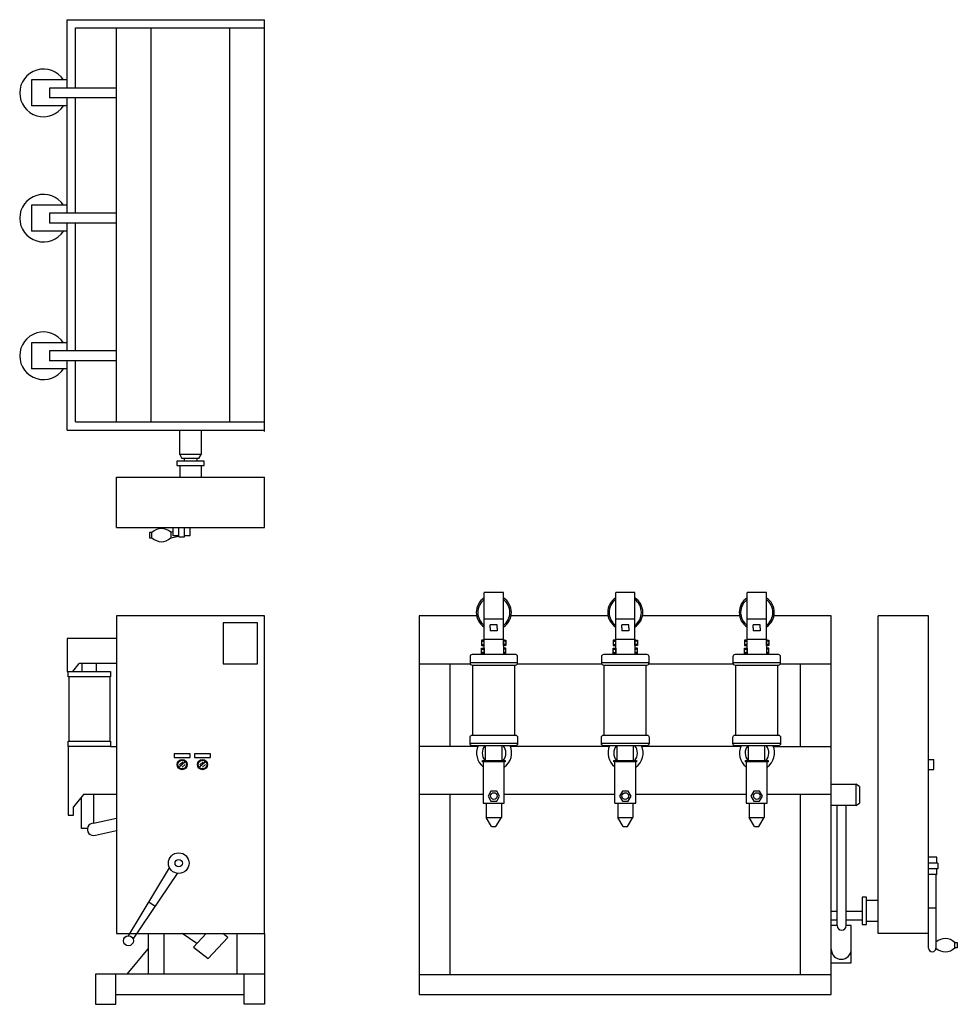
# Model space of a CAD drawing. Header units: millimetres. Extents: x -14165 to -7926, y -8566 to -6083.
# Tile 1 of 2: x -14165 to -11802, y -8566 to -6083. Entities that reach past the tile are written whole.
import ezdxf

# ---------------------------------------------------------------- set-up
doc = ezdxf.new("R2010")
doc.units = ezdxf.units.MM
doc.layers.add('DISJUNTOR MAF-III', color=120, linetype='Continuous')

msp = doc.modelspace()

# ---------------------------------------------------------------- linework, layer by layer
at = {"layer": 'DISJUNTOR MAF-III'}
for p, q in [((-14044.9, -6082.9), (-13547.9, -6082.9)), ((-14044.9, -6255.2), (-14044.9, -6082.9)), ((-13547.9, -7121.2), (-13547.9, -6082.9)), ((-14024, -6103.8), (-13547.9, -6103.8)), ((-14024, -6255.2), (-14024, -6103.8)), ((-13921.2, -7097.3), (-13921.2, -6103.8)), ((-13833.7, -7097.3), (-13833.7, -6103.8)), ((-13635.4, -7097.3), (-13635.4, -6103.8)), ((-14135.5, -6235), (-14135.5, -6300.2)), ((-14044.9, -6235), (-14135.5, -6235)), ((-14089.6, -6255.2), (-14089.6, -6280.1)), ((-13921.2, -6255.2), (-14089.6, -6255.2)), ((-13921.2, -6280.1), (-14089.6, -6280.1)), ((-14044.9, -6570.9), (-14044.9, -6280.1)), ((-14024, -6570.9), (-14024, -6280.1)), ((-14044.9, -6300.2), (-14135.5, -6300.2)), ((-13547.9, -7118.1), (-13547.9, -6325.2)), ((-14135.5, -6550.8), (-14135.5, -6616)), ((-14044.9, -6550.8), (-14135.5, -6550.8)), ((-14089.6, -6570.9), (-14089.6, -6595.9)), ((-13921.2, -6570.9), (-14089.6, -6570.9)), ((-13921.2, -6595.9), (-14089.6, -6595.9)), ((-14044.9, -6917.9), (-14044.9, -6595.9)), ((-14024, -6917.9), (-14024, -6595.9)), ((-14044.9, -6616), (-14135.5, -6616)), ((-14135.5, -6897.8), (-14135.5, -6963)), ((-14044.9, -6897.8), (-14135.5, -6897.8)), ((-14089.6, -6917.9), (-14089.6, -6942.8)), ((-13921.2, -6917.9), (-14089.6, -6917.9)), ((-13921.2, -6942.8), (-14089.6, -6942.8)), ((-14044.9, -7118.1), (-14044.9, -6942.8)), ((-14024, -7097.3), (-14024, -6942.8)), ((-14044.9, -6963), (-14135.5, -6963)), ((-14024, -7097.3), (-13547.9, -7097.3)), ((-14044.9, -7118.1), (-13547.9, -7118.1)), ((-13761.2, -7179.7), (-13761.2, -7118.1)), ((-13707.9, -7118.1), (-13707.9, -7179.7)), ((-13707.9, -7179.7), (-13761.2, -7179.7)), ((-13761.2, -7179.7), (-13755.9, -7189.2)), ((-13713.2, -7189.2), (-13755.9, -7189.2)), ((-13750.3, -7189.2), (-13750.3, -7195.9)), ((-13718.8, -7189.2), (-13718.8, -7195.9)), ((-13713.2, -7189.2), (-13707.9, -7179.7)), ((-13761.1, -7206.9), (-13761.1, -7236.4)), ((-13707.5, -7206.9), (-13707.5, -7236.4)), ((-13921.2, -7363.5), (-13921.2, -7236.4)), ((-13921.2, -7236.4), (-13547.9, -7236.4)), ((-13547.9, -7363.5), (-13547.9, -7236.4)), ((-13921.2, -7363.5), (-13547.9, -7363.5)), ((-13784.2, -7375.2), (-13778.1, -7373.9)), ((-13778.1, -7384.3), (-13778.1, -7363.5)), ((-13763.7, -7386.7), (-13763.7, -7363.5)), ((-13749.1, -7386.7), (-13749.1, -7363.5)), ((-13735, -7384.3), (-13735, -7363.5)), ((-13784.2, -7375.2), (-13784.2, -7389.9)), ((-13784.2, -7389.9), (-13763.7, -7385.3)), ((-13763.7, -7384.3), (-13778.1, -7384.3)), ((-13763.7, -7386.7), (-13749.1, -7386.7)), ((-13735, -7384.3), (-13749.1, -7384.3)), ((-12994.1, -7645.1), (-12994.1, -7527)), ((-12945.7, -7527), (-12994.1, -7527)), ((-12945.7, -7645.1), (-12945.7, -7527)), ((-12662.7, -7645.1), (-12662.7, -7527)), ((-12614.4, -7527), (-12662.7, -7527)), ((-12614.4, -7645.1), (-12614.4, -7527)), ((-12331.4, -7645.1), (-12331.4, -7527)), ((-12283, -7527), (-12331.4, -7527)), ((-12283, -7645.1), (-12283, -7527)), ((-13547.9, -7586), (-13921.2, -7586)), ((-13921.2, -7586), (-13921.2, -8387.1)), ((-13547.9, -8387.1), (-13547.9, -7586)), ((-13157.7, -7586), (-13157.7, -8541.3)), ((-13013.4, -7586), (-13157.7, -7586)), ((-12945.7, -7594.9), (-12994.1, -7594.9)), ((-12682, -7586), (-12926.5, -7586)), ((-12614.4, -7594.9), (-12662.7, -7594.9)), ((-12350.6, -7586), (-12595.1, -7586)), ((-12283, -7594.9), (-12331.4, -7594.9)), ((-12119.4, -7586), (-12263.7, -7586)), ((-12119.4, -8541.3), (-12119.4, -7586)), ((-12001.1, -8387.1), (-12001.1, -7586)), ((-11874.1, -7586), (-12001.1, -7586)), ((-11874.1, -8387.1), (-11874.1, -7586)), ((-12978.7, -7616.8), (-12978.7, -7609.3)), ((-12961.2, -7609.3), (-12978.7, -7609.3)), ((-12978.7, -7616.8), (-12978.7, -7624.2)), ((-12961.2, -7616.8), (-12961.2, -7609.3)), ((-12961.2, -7616.8), (-12961.2, -7624.2)), ((-12647.3, -7616.8), (-12647.3, -7609.3)), ((-12629.8, -7609.3), (-12647.3, -7609.3)), ((-12647.3, -7616.8), (-12647.3, -7624.2)), ((-12629.8, -7616.8), (-12629.8, -7609.3)), ((-12629.8, -7616.8), (-12629.8, -7624.2)), ((-12315.9, -7616.8), (-12315.9, -7609.3)), ((-12298.4, -7609.3), (-12315.9, -7609.3)), ((-12315.9, -7616.8), (-12315.9, -7624.2)), ((-12298.4, -7616.8), (-12298.4, -7609.3)), ((-12298.4, -7616.8), (-12298.4, -7624.2)), ((-13921.2, -7643.6), (-14044.9, -7643.6)), ((-14044.9, -7643.6), (-14044.9, -7726.8)), ((-12994.1, -7683.7), (-12994.1, -7645.1)), ((-12994.1, -7645.1), (-12945.7, -7645.1)), ((-12961.2, -7624.2), (-12978.7, -7624.2)), ((-12945.7, -7645.1), (-12945.7, -7683.7)), ((-12662.7, -7683.7), (-12662.7, -7645.1)), ((-12662.7, -7645.1), (-12614.4, -7645.1)), ((-12629.8, -7624.2), (-12647.3, -7624.2)), ((-12614.4, -7645.1), (-12614.4, -7683.7)), ((-12331.4, -7683.7), (-12331.4, -7645.1)), ((-12331.4, -7645.1), (-12283, -7645.1)), ((-12298.4, -7624.2), (-12315.9, -7624.2)), ((-12283, -7645.1), (-12283, -7683.7)), ((-12999.3, -7650.4), (-12995.4, -7650.4)), ((-12999.3, -7658.1), (-12995.4, -7658.1)), ((-12999.3, -7670.6), (-12995.4, -7670.6)), ((-12940.5, -7650.4), (-12944.4, -7650.4)), ((-12940.5, -7658.1), (-12944.4, -7658.1)), ((-12940.5, -7670.6), (-12944.4, -7670.6)), ((-12667.9, -7650.4), (-12664, -7650.4)), ((-12667.9, -7658.1), (-12664, -7658.1)), ((-12667.9, -7670.6), (-12664, -7670.6)), ((-12609.2, -7650.4), (-12613.1, -7650.4)), ((-12609.2, -7658.1), (-12613.1, -7658.1)), ((-12609.2, -7670.6), (-12613.1, -7670.6)), ((-12336.6, -7650.4), (-12332.6, -7650.4)), ((-12336.6, -7658.1), (-12332.6, -7658.1)), ((-12336.6, -7670.6), (-12332.6, -7670.6)), ((-12277.8, -7650.4), (-12281.7, -7650.4)), ((-12277.8, -7658.1), (-12281.7, -7658.1)), ((-12277.8, -7670.6), (-12281.7, -7670.6)), ((-12999.3, -7678.4), (-12995.4, -7678.4)), ((-12940.5, -7678.4), (-12944.4, -7678.4)), ((-12667.9, -7678.4), (-12664, -7678.4)), ((-12609.2, -7678.4), (-12613.1, -7678.4)), ((-12336.6, -7678.4), (-12332.6, -7678.4)), ((-12277.8, -7678.4), (-12281.7, -7678.4)), ((-14031, -7726.8), (-14014.8, -7706)), ((-13921.2, -7706), (-14014.8, -7706)), ((-14007.8, -7726.8), (-14007.8, -7706)), ((-13971, -7726.8), (-13971, -7706)), ((-13028.8, -7708.2), (-13157.7, -7708.2)), ((-13080.6, -7708.2), (-13080.6, -7915.5)), ((-12909.9, -7704.9), (-13029.9, -7704.9)), ((-13022.8, -7887), (-13022.8, -7710.4)), ((-12917, -7887), (-12917, -7710.4)), ((-12697.4, -7708.2), (-12911.1, -7708.2)), ((-12578.6, -7704.9), (-12698.5, -7704.9)), ((-12691.4, -7887), (-12691.4, -7710.4)), ((-12585.6, -7887), (-12585.6, -7710.4)), ((-12366, -7708.2), (-12579.7, -7708.2)), ((-12247.2, -7704.9), (-12367.1, -7704.9)), ((-12360.1, -7887), (-12360.1, -7710.4)), ((-12254.3, -7887), (-12254.3, -7710.4)), ((-12119.4, -7708.2), (-12248.3, -7708.2)), ((-12196.5, -7915.5), (-12196.5, -7708.2)), ((-14044.9, -7726.8), (-14031, -7726.8)), ((-14040.9, -7739.8), (-14040.9, -7902.5)), ((-13938, -7739.8), (-13938, -7902.5)), ((-14043, -7915.5), (-14043, -8088.6)), ((-13935.9, -7915.5), (-13921.2, -7915.5)), ((-13010.2, -7915.5), (-13157.7, -7915.5)), ((-12909.9, -7908.2), (-13029.9, -7908.2)), ((-12990.6, -7951), (-12990.6, -7913.7)), ((-12949.2, -7951), (-12949.2, -7913.7)), ((-12678.8, -7915.5), (-12928.2, -7915.5)), ((-12578.6, -7908.2), (-12698.5, -7908.2)), ((-12659.2, -7951), (-12659.2, -7913.7)), ((-12617.9, -7951), (-12617.9, -7913.7)), ((-12347.5, -7915.5), (-12596.8, -7915.5)), ((-12247.2, -7908.2), (-12367.1, -7908.2)), ((-12327.9, -7951), (-12327.9, -7913.7)), ((-12286.5, -7951), (-12286.5, -7913.7)), ((-12265.4, -7915.5), (-12119.4, -7915.5)), ((-13754, -7954.5), (-13762.2, -7961.8)), ((-13748.6, -7955.3), (-13762.1, -7967.3)), ((-13747.6, -7960.9), (-13755.8, -7968.2)), ((-13702.6, -7954.5), (-13710.8, -7961.8)), ((-13697.2, -7955.3), (-13710.7, -7967.3)), ((-13696.2, -7960.9), (-13704.4, -7968.2)), ((-12996.6, -7954.5), (-12996.6, -8058.7)), ((-12943.4, -8058.7), (-12943.4, -7954.5)), ((-12665.3, -7954.5), (-12665.3, -8058.7)), ((-12612, -8058.7), (-12612, -7954.5)), ((-12333.9, -7954.5), (-12333.9, -8058.7)), ((-12280.7, -8058.7), (-12280.7, -7954.5)), ((-11874.1, -7948.6), (-11860.9, -7948.6)), ((-11860.9, -7974.1), (-11860.9, -7948.6)), ((-11874.1, -7974.1), (-11860.9, -7974.1)), ((-12119.4, -8010.9), (-12057.8, -8010.9)), ((-12057.8, -8010.9), (-12057.8, -8064.1)), ((-12048.3, -8016.2), (-12057.8, -8010.9)), ((-12048.3, -8016.2), (-12048.3, -8058.9)), ((-14003.7, -8036.8), (-14028.9, -8067.8)), ((-14009, -8122.2), (-14009, -8043.4)), ((-13921.2, -8036.8), (-14003.7, -8036.8)), ((-13978.7, -8036.8), (-13978.7, -8108.9)), ((-12996.6, -8036.8), (-13157.7, -8036.8)), ((-13080.6, -8036.8), (-13080.6, -8490.6)), ((-12665.3, -8036.8), (-12943.4, -8036.8)), ((-12333.9, -8036.8), (-12612, -8036.8)), ((-12119.4, -8036.8), (-12280.7, -8036.8)), ((-12196.5, -8490.6), (-12196.5, -8036.8)), ((-14028.9, -8088.6), (-14028.9, -8067.8)), ((-12996.4, -8058.7), (-12943.4, -8058.7)), ((-12989, -8058.7), (-12989, -8094.8)), ((-12950.8, -8058.7), (-12950.8, -8094.8)), ((-12665.1, -8058.7), (-12612, -8058.7)), ((-12657.6, -8058.7), (-12657.6, -8094.8)), ((-12619.5, -8058.7), (-12619.5, -8094.8)), ((-12333.7, -8058.7), (-12280.7, -8058.7)), ((-12326.2, -8058.7), (-12326.2, -8094.8)), ((-12288.1, -8058.7), (-12288.1, -8094.8)), ((-12057.8, -8064.1), (-12119.4, -8064.1)), ((-12104.6, -8367.3), (-12104.6, -8064.1)), ((-12081.8, -8367.3), (-12081.8, -8064.1)), ((-12057.8, -8064.1), (-12048.3, -8058.9)), ((-14043, -8088.6), (-14028.9, -8088.6)), ((-13978.7, -8108.9), (-13921.2, -8096.2)), ((-12989, -8094.8), (-12950.8, -8094.8)), ((-12975.4, -8117.8), (-12989, -8094.8)), ((-12975.4, -8117.8), (-12964.5, -8117.8)), ((-12964.5, -8117.8), (-12950.8, -8094.8)), ((-12657.6, -8094.8), (-12619.5, -8094.8)), ((-12644, -8117.8), (-12657.6, -8094.8)), ((-12644, -8117.8), (-12633.1, -8117.8)), ((-12633.1, -8117.8), (-12619.5, -8094.8)), ((-12326.2, -8094.8), (-12288.1, -8094.8)), ((-12312.6, -8117.8), (-12326.2, -8094.8)), ((-12312.6, -8117.8), (-12301.7, -8117.8)), ((-12301.7, -8117.8), (-12288.1, -8094.8)), ((-13994.1, -8122.2), (-14009, -8122.2)), ((-13974, -8139.4), (-13921.2, -8127.7)), ((-11853.3, -8195), (-11874.1, -8195)), ((-11850.8, -8209.5), (-11874.1, -8209.5)), ((-11853.3, -8209.5), (-11853.3, -8195)), ((-11850.8, -8209.5), (-11850.8, -8224)), ((-13890.7, -8393.2), (-13787.3, -8221.5)), ((-13879.1, -8401.2), (-13767.4, -8235.6)), ((-11850.8, -8224), (-11874.1, -8224)), ((-11853.3, -8238.1), (-11874.1, -8238.1)), ((-11855.4, -8238.1), (-11855.4, -8409.3)), ((-11853.3, -8238.1), (-11853.3, -8224)), ((-13839, -8307.4), (-13823.1, -8318.2)), ((-12030.6, -8302.9), (-12001.1, -8302.9)), ((-12119.4, -8330.6), (-12104.6, -8330.6)), ((-12081.8, -8330.6), (-12041.6, -8330.6)), ((-11855.4, -8323.7), (-11874.1, -8323.7)), ((-12119.4, -8352.5), (-12104.6, -8352.5)), ((-12081.8, -8352.5), (-12041.6, -8352.5)), ((-12030.6, -8356.5), (-12001.1, -8356.5)), ((-13921.2, -8387.1), (-13547.9, -8387.1)), ((-13840.9, -8387.1), (-13840.9, -8489.8)), ((-13801.7, -8387.1), (-13801.7, -8489.8)), ((-13718.6, -8412.6), (-13755.5, -8387.1)), ((-13694.9, -8387.1), (-13727.1, -8421.7)), ((-13640.4, -8397.6), (-13653.2, -8387.1)), ((-13616.4, -8489.8), (-13616.4, -8387.1)), ((-13547.9, -8387.1), (-13547.9, -8489.8)), ((-12104.6, -8367.3), (-12119.4, -8367.3)), ((-12069, -8367.3), (-12081.8, -8367.3)), ((-12069, -8461.1), (-12069, -8367.3)), ((-11874.1, -8387.1), (-12001.1, -8387.1)), ((-11874.1, -8423.9), (-11874.1, -8387.1)), ((-13640.4, -8397.6), (-13689.5, -8450.4)), ((-11855.4, -8409.3), (-11855.4, -8423.9)), ((-13894, -8489.8), (-13840.9, -8425.7)), ((-13727.1, -8421.7), (-13689.5, -8450.4)), ((-12119.4, -8461.1), (-12069, -8461.1)), ((-13547.9, -8489.8), (-13974.2, -8489.8)), ((-13974.2, -8489.8), (-13974.2, -8565.8)), ((-13922.7, -8565.8), (-13922.7, -8489.8)), ((-13599.4, -8565.8), (-13599.4, -8489.8)), ((-13547.9, -8489.8), (-13547.9, -8565.8)), ((-13157.7, -8490.6), (-12119.4, -8490.6)), ((-13974.2, -8565.8), (-13922.7, -8565.8)), ((-13922.7, -8541.3), (-13599.4, -8541.3)), ((-13547.9, -8565.8), (-13599.4, -8565.8)), ((-13157.7, -8541.3), (-12119.4, -8541.3))]:
    msp.add_line(p, q, dxfattribs=at)
for points in [[(-13769, -7195.9), (-13769, -7206.9), (-13700.1, -7206.9), (-13700.1, -7195.9)], [(-13831.5, -7375.9), (-13838, -7375.9), (-13838, -7389.2), (-13831.5, -7389.2)], [(-13565.2, -7604.1), (-13652.3, -7604.1), (-13652.3, -7707), (-13565.2, -7707)], [(-14043, -7726.8), (-13935.9, -7726.8), (-13935.9, -7739.8), (-14043, -7739.8)], [(-14043, -7902.5), (-13935.9, -7902.5), (-13935.9, -7915.5), (-14043, -7915.5)], [(-13735.3, -7934.4), (-13775.5, -7934.4), (-13775.5, -7943.5), (-13735.3, -7943.5)], [(-13683.9, -7934.4), (-13724.1, -7934.4), (-13724.1, -7943.5), (-13683.9, -7943.5)], [(-12998.4, -7951), (-12941.4, -7951), (-12941.4, -7954.5), (-12998.4, -7954.5)], [(-12667, -7951), (-12610.1, -7951), (-12610.1, -7954.5), (-12667, -7954.5)], [(-12335.6, -7951), (-12278.7, -7951), (-12278.7, -7954.5), (-12335.6, -7954.5)], [(-12962.6, -8053.3), (-12955.4, -8040.6), (-12962.6, -8028), (-12977.2, -8028), (-12984.5, -8040.6), (-12977.2, -8053.3)], [(-12631.3, -8053.3), (-12624, -8040.6), (-12631.3, -8028), (-12645.8, -8028), (-12653.1, -8040.6), (-12645.8, -8053.3)], [(-12299.9, -8053.3), (-12292.6, -8040.6), (-12299.9, -8028), (-12314.5, -8028), (-12321.7, -8040.6), (-12314.5, -8053.3)], [(-12041.6, -8364.3), (-12030.6, -8364.3), (-12030.6, -8295.5), (-12041.6, -8295.5)], [(-11808.2, -8410), (-11801.7, -8410), (-11801.7, -8423.2), (-11808.2, -8423.2)]]:
    msp.add_lwpolyline(points, close=True, dxfattribs=at)
for points in [[(-12994.1, -7647.5), (-12999.9, -7647.5, 0.414214), (-13000.6, -7648.2), (-13000.6, -7660.3, 0.414214), (-12999.9, -7661), (-12994.1, -7661)], [(-12994.1, -7681.3), (-12999.9, -7681.3, -0.414214), (-13000.6, -7680.6), (-13000.6, -7668.4, -0.414214), (-12999.9, -7667.7), (-12994.1, -7667.7)], [(-12945.7, -7647.5), (-12939.9, -7647.5, -0.414214), (-12939.2, -7648.2), (-12939.2, -7660.3, -0.414214), (-12939.9, -7661), (-12945.7, -7661)], [(-12945.7, -7681.3), (-12939.9, -7681.3, 0.414214), (-12939.2, -7680.6), (-12939.2, -7668.4, 0.414214), (-12939.9, -7667.7), (-12945.7, -7667.7)], [(-12662.7, -7647.5), (-12668.5, -7647.5, 0.414214), (-12669.2, -7648.2), (-12669.2, -7660.3, 0.414214), (-12668.5, -7661), (-12662.7, -7661)], [(-12662.7, -7681.3), (-12668.5, -7681.3, -0.414214), (-12669.2, -7680.6), (-12669.2, -7668.4, -0.414214), (-12668.5, -7667.7), (-12662.7, -7667.7)], [(-12614.4, -7647.5), (-12608.6, -7647.5, -0.414214), (-12607.9, -7648.2), (-12607.9, -7660.3, -0.414214), (-12608.6, -7661), (-12614.4, -7661)], [(-12614.4, -7681.3), (-12608.6, -7681.3, 0.414214), (-12607.9, -7680.6), (-12607.9, -7668.4, 0.414214), (-12608.6, -7667.7), (-12614.4, -7667.7)], [(-12331.4, -7647.5), (-12337.2, -7647.5, 0.414214), (-12337.9, -7648.2), (-12337.9, -7660.3, 0.414214), (-12337.2, -7661), (-12331.4, -7661)], [(-12331.4, -7681.3), (-12337.2, -7681.3, -0.414214), (-12337.9, -7680.6), (-12337.9, -7668.4, -0.414214), (-12337.2, -7667.7), (-12331.4, -7667.7)], [(-12283, -7647.5), (-12277.2, -7647.5, -0.414214), (-12276.5, -7648.2), (-12276.5, -7660.3, -0.414214), (-12277.2, -7661), (-12283, -7661)], [(-12283, -7681.3), (-12277.2, -7681.3, 0.414214), (-12276.5, -7680.6), (-12276.5, -7668.4, 0.414214), (-12277.2, -7667.7), (-12283, -7667.7)], [(-13029.9, -7704.9, 0.414214), (-13024.4, -7710.4), (-12915.5, -7710.4, 0.414214), (-12909.9, -7704.9), (-12909.9, -7689.2, 0.414214), (-12915.5, -7683.7), (-13024.4, -7683.7, 0.414214), (-13029.9, -7689.2)], [(-12698.5, -7704.9, 0.414214), (-12693, -7710.4), (-12584.1, -7710.4, 0.414214), (-12578.6, -7704.9), (-12578.6, -7689.2, 0.414214), (-12584.1, -7683.7), (-12693, -7683.7, 0.414214), (-12698.5, -7689.2)], [(-12367.1, -7704.9, 0.414214), (-12361.6, -7710.4), (-12252.7, -7710.4, 0.414214), (-12247.2, -7704.9), (-12247.2, -7689.2, 0.414214), (-12252.7, -7683.7), (-12361.6, -7683.7, 0.414214), (-12367.1, -7689.2)], [(-13029.9, -7892.5, -0.414214), (-13024.4, -7887), (-12915.5, -7887, -0.414214), (-12909.9, -7892.5), (-12909.9, -7908.2, -0.414214), (-12915.5, -7913.7), (-13024.4, -7913.7, -0.414214), (-13029.9, -7908.2)], [(-12698.5, -7892.5, -0.414214), (-12693, -7887), (-12584.1, -7887, -0.414214), (-12578.6, -7892.5), (-12578.6, -7908.2, -0.414214), (-12584.1, -7913.7), (-12693, -7913.7, -0.414214), (-12698.5, -7908.2)], [(-12367.1, -7892.5, -0.414214), (-12361.6, -7887), (-12252.7, -7887, -0.414214), (-12247.2, -7892.5), (-12247.2, -7908.2, -0.414214), (-12252.7, -7913.7), (-12361.6, -7913.7, -0.414214), (-12367.1, -7908.2)]]:
    msp.add_lwpolyline(points, format="xyb", close=True, dxfattribs=at)
for centre, radius in [((-13755.4, -7961.4), 12.8), ((-13755.4, -7961.4), 11), ((-13704, -7961.4), 12.8), ((-13704, -7961.4), 11), ((-12969.9, -8040.6), 8.37), ((-12638.5, -8040.6), 8.37), ((-12307.2, -8040.6), 8.37), ((-13764.1, -8209.8), 26), ((-13764.1, -8209.8), 9.32), ((-13890.7, -8405.7), 12.5)]:
    msp.add_circle(centre, radius, dxfattribs=at)
for centre, radius, start, end in [((-14104.9, -6267.6), 60, 32.9371, 327.0629), ((-14104.9, -6583.4), 60, 32.9371, 327.0629), ((-14104.9, -6930.4), 60, 32.9371, 327.0629), ((-13807.5, -7399.4), 33.5, 46.1131, 135.5866), ((-13807.5, -7365.7), 33.5, 224.4134, 313.8869), ((-12969.9, -7577.7), 44.2, 123.1335, 236.8665), ((-12969.9, -7577.7), 40.6, 126.5706, 233.4294), ((-12969.9, -7577.7), 44.2, 303.1335, 56.8665), ((-12969.9, -7577.7), 40.6, 306.5706, 53.4294), ((-12638.5, -7577.7), 44.2, 123.1335, 236.8665), ((-12638.5, -7577.7), 40.6, 126.5706, 233.4294), ((-12638.5, -7577.7), 44.2, 303.1335, 56.8665), ((-12638.5, -7577.7), 40.6, 306.5706, 53.4294), ((-12307.2, -7577.7), 44.2, 123.1335, 236.8665), ((-12307.2, -7577.7), 40.6, 126.5706, 233.4294), ((-12307.2, -7577.7), 44.2, 303.1335, 56.8665), ((-12307.2, -7577.7), 40.6, 306.5706, 53.4294), ((-12999.3, -7649.1), 1.3, 184.0269, 270), ((-12998.2, -7652.5), 2.38, 116.9148, 184.6082), ((-12998.2, -7656), 2.38, 175.3918, 243.0852), ((-12999.3, -7659.4), 1.3, 90, 175.9731), ((-12999.3, -7669.3), 1.3, 184.0269, 270), ((-12998.2, -7672.8), 2.38, 116.9148, 184.6082), ((-12995.4, -7649.1), 1.3, 270, 355.9731), ((-12996.5, -7652.5), 2.38, 355.3918, 63.0852), ((-12996.5, -7656), 2.38, 296.9148, 4.6082), ((-12995.4, -7659.4), 1.3, 4.0269, 90), ((-12995.4, -7669.3), 1.3, 270, 355.9731), ((-12996.5, -7672.8), 2.38, 355.3918, 63.0852), ((-12944.4, -7649.1), 1.3, 184.0269, 270), ((-12943.4, -7652.5), 2.38, 116.9148, 184.6082), ((-12943.4, -7656), 2.38, 175.3918, 243.0852), ((-12944.4, -7659.4), 1.3, 90, 175.9731), ((-12944.4, -7669.3), 1.3, 184.0269, 270), ((-12943.4, -7672.8), 2.38, 116.9148, 184.6082), ((-12940.5, -7649.1), 1.3, 270, 355.9731), ((-12941.6, -7652.5), 2.38, 355.3918, 63.0852), ((-12941.6, -7656), 2.38, 296.9148, 4.6082), ((-12940.5, -7659.4), 1.3, 4.0269, 90), ((-12940.5, -7669.3), 1.3, 270, 355.9731), ((-12941.6, -7672.8), 2.38, 355.3918, 63.0852), ((-12667.9, -7649.1), 1.3, 184.0269, 270), ((-12666.9, -7652.5), 2.38, 116.9148, 184.6082), ((-12666.9, -7656), 2.38, 175.3918, 243.0852), ((-12667.9, -7659.4), 1.3, 90, 175.9731), ((-12667.9, -7669.3), 1.3, 184.0269, 270), ((-12666.9, -7672.8), 2.38, 116.9148, 184.6082), ((-12664, -7649.1), 1.3, 270, 355.9731), ((-12665.1, -7652.5), 2.38, 355.3918, 63.0852), ((-12665.1, -7656), 2.38, 296.9148, 4.6082), ((-12664, -7659.4), 1.3, 4.0269, 90), ((-12664, -7669.3), 1.3, 270, 355.9731), ((-12665.1, -7672.8), 2.38, 355.3918, 63.0852), ((-12613.1, -7649.1), 1.3, 184.0269, 270), ((-12612, -7652.5), 2.38, 116.9148, 184.6082), ((-12612, -7656), 2.38, 175.3918, 243.0852), ((-12613.1, -7659.4), 1.3, 90, 175.9731), ((-12613.1, -7669.3), 1.3, 184.0269, 270), ((-12612, -7672.8), 2.38, 116.9148, 184.6082), ((-12609.2, -7649.1), 1.3, 270, 355.9731), ((-12610.2, -7652.5), 2.38, 355.3918, 63.0852), ((-12610.2, -7656), 2.38, 296.9148, 4.6082), ((-12609.2, -7659.4), 1.3, 4.0269, 90), ((-12609.2, -7669.3), 1.3, 270, 355.9731), ((-12610.2, -7672.8), 2.38, 355.3918, 63.0852), ((-12336.6, -7649.1), 1.3, 184.0269, 270), ((-12335.5, -7652.5), 2.38, 116.9148, 184.6082), ((-12335.5, -7656), 2.38, 175.3918, 243.0852), ((-12336.6, -7659.4), 1.3, 90, 175.9731), ((-12336.6, -7669.3), 1.3, 184.0269, 270), ((-12335.5, -7672.8), 2.38, 116.9148, 184.6082), ((-12332.6, -7649.1), 1.3, 270, 355.9731), ((-12333.7, -7652.5), 2.38, 355.3918, 63.0852), ((-12333.7, -7656), 2.38, 296.9148, 4.6082), ((-12332.6, -7659.4), 1.3, 4.0269, 90), ((-12332.6, -7669.3), 1.3, 270, 355.9731), ((-12333.7, -7672.8), 2.38, 355.3918, 63.0852), ((-12281.7, -7649.1), 1.3, 184.0269, 270), ((-12280.6, -7652.5), 2.38, 116.9148, 184.6082), ((-12280.6, -7656), 2.38, 175.3918, 243.0852), ((-12281.7, -7659.4), 1.3, 90, 175.9731), ((-12281.7, -7669.3), 1.3, 184.0269, 270), ((-12280.6, -7672.8), 2.38, 116.9148, 184.6082), ((-12277.8, -7649.1), 1.3, 270, 355.9731), ((-12278.9, -7652.5), 2.38, 355.3918, 63.0852), ((-12278.9, -7656), 2.38, 296.9148, 4.6082), ((-12277.8, -7659.4), 1.3, 4.0269, 90), ((-12277.8, -7669.3), 1.3, 270, 355.9731), ((-12278.9, -7672.8), 2.38, 355.3918, 63.0852), ((-12998.2, -7676.3), 2.38, 175.3918, 243.0852), ((-12999.3, -7679.7), 1.3, 90, 175.9731), ((-12996.5, -7676.3), 2.38, 296.9148, 4.6082), ((-12995.4, -7679.7), 1.3, 4.0269, 90), ((-12943.4, -7676.3), 2.38, 175.3918, 243.0852), ((-12944.4, -7679.7), 1.3, 90, 175.9731), ((-12941.6, -7676.3), 2.38, 296.9148, 4.6082), ((-12940.5, -7679.7), 1.3, 4.0269, 90), ((-12666.9, -7676.3), 2.38, 175.3918, 243.0852), ((-12667.9, -7679.7), 1.3, 90, 175.9731), ((-12665.1, -7676.3), 2.38, 296.9148, 4.6082), ((-12664, -7679.7), 1.3, 4.0269, 90), ((-12612, -7676.3), 2.38, 175.3918, 243.0852), ((-12613.1, -7679.7), 1.3, 90, 175.9731), ((-12610.2, -7676.3), 2.38, 296.9148, 4.6082), ((-12609.2, -7679.7), 1.3, 4.0269, 90), ((-12335.5, -7676.3), 2.38, 175.3918, 243.0852), ((-12336.6, -7679.7), 1.3, 90, 175.9731), ((-12333.7, -7676.3), 2.38, 296.9148, 4.6082), ((-12332.6, -7679.7), 1.3, 4.0269, 90), ((-12280.6, -7676.3), 2.38, 175.3918, 243.0852), ((-12281.7, -7679.7), 1.3, 90, 175.9731), ((-12278.9, -7676.3), 2.38, 296.9148, 4.6082), ((-12277.8, -7679.7), 1.3, 4.0269, 90), ((-12969.2, -7932), 44.2, 155.5839, 231.6818), ((-12969.2, -7932), 29.8, 142.151, 219.654), ((-12969.2, -7932), 29.8, 320.346, 37.849), ((-12969.2, -7932), 44.2, 305.6669, 24.4161), ((-12637.8, -7932), 44.2, 155.5839, 231.6818), ((-12637.8, -7932), 29.8, 142.151, 219.654), ((-12637.8, -7932), 29.8, 320.346, 37.849), ((-12637.8, -7932), 44.2, 305.6669, 24.4161), ((-12306.5, -7932), 44.2, 155.5839, 231.6818), ((-12306.5, -7932), 29.8, 142.151, 219.654), ((-12306.5, -7932), 29.8, 320.346, 37.849), ((-12306.5, -7932), 44.2, 305.6669, 24.4161), ((-13978.7, -8124.5), 15.6, 90, 287.359), ((-12093.2, -8367.3), 11.4, 180, 0), ((-11832.2, -8433.4), 33.5, 44.4134, 133.8869), ((-12094.2, -8427), 25.2, 180, 0), ((-11864.8, -8423.9), 9.33, 180, 0), ((-11832.2, -8399.8), 33.5, 226.1131, 315.5866)]:
    msp.add_arc(centre, radius, start, end, dxfattribs=at)

doc.saveas('drawing.dxf')
